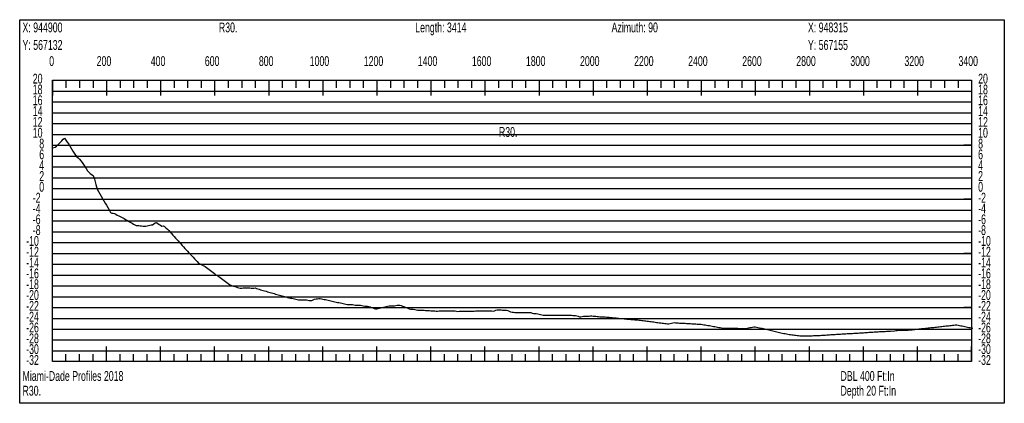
# Model space of a CAD drawing. Header units: feet. Extents: x 1 to 30, y -268 to -1.
# Tile 73 of 94: x 11.11 to 20.21, y -68.17 to -64.63. Entities that reach past the tile are written whole.
import ezdxf

# ---------------------------------------------------------------- set-up
doc = ezdxf.new("R2010")
doc.units = ezdxf.units.FT
doc.header["$MEASUREMENT"] = 0
doc.layers.add('LABELS', color=7, linetype='Continuous')
doc.layers.add('XSECTION', color=7, linetype='Continuous')

msp = doc.modelspace()

# ---------------------------------------------------------------- linework, layer by layer
at = {"layer": 'XSECTION', "color": 0, "linetype": 'Continuous'}
for points in [[(11.106, -64.63), (20.212, -64.63), (20.212, -68.175), (11.106, -68.175), (11.106, -64.63)], [(11.409, -65.19), (19.909, -65.19), (19.909, -67.79), (11.409, -67.79), (11.409, -65.19)], [(11.409, -65.19), (11.409, -65.331)], [(11.409, -65.19), (11.409, -65.331)], [(11.409, -65.19), (11.409, -65.26)], [(11.409, -65.19), (11.409, -65.26)], [(11.534, -65.19), (11.534, -65.26)], [(11.659, -65.19), (11.659, -65.26)], [(11.784, -65.19), (11.784, -65.26)], [(11.909, -65.19), (11.909, -65.331)], [(11.909, -65.19), (11.909, -65.26)], [(12.034, -65.19), (12.034, -65.26)], [(12.159, -65.19), (12.159, -65.26)], [(12.284, -65.19), (12.284, -65.26)], [(12.409, -65.19), (12.409, -65.331)], [(12.409, -65.19), (12.409, -65.26)], [(12.534, -65.19), (12.534, -65.26)], [(12.659, -65.19), (12.659, -65.26)], [(12.784, -65.19), (12.784, -65.26)], [(12.909, -65.19), (12.909, -65.331)], [(12.909, -65.19), (12.909, -65.26)], [(13.034, -65.19), (13.034, -65.26)], [(13.159, -65.19), (13.159, -65.26)], [(13.284, -65.19), (13.284, -65.26)], [(13.409, -65.19), (13.409, -65.331)], [(13.409, -65.19), (13.409, -65.26)], [(13.534, -65.19), (13.534, -65.26)], [(13.659, -65.19), (13.659, -65.26)], [(13.784, -65.19), (13.784, -65.26)], [(13.909, -65.19), (13.909, -65.331)], [(13.909, -65.19), (13.909, -65.26)], [(14.034, -65.19), (14.034, -65.26)], [(14.159, -65.19), (14.159, -65.26)], [(14.284, -65.19), (14.284, -65.26)], [(14.409, -65.19), (14.409, -65.331)], [(14.409, -65.19), (14.409, -65.26)], [(14.534, -65.19), (14.534, -65.26)], [(14.659, -65.19), (14.659, -65.26)], [(14.784, -65.19), (14.784, -65.26)], [(14.909, -65.19), (14.909, -65.331)], [(14.909, -65.19), (14.909, -65.26)], [(15.034, -65.19), (15.034, -65.26)], [(15.159, -65.19), (15.159, -65.26)], [(15.284, -65.19), (15.284, -65.26)], [(15.409, -65.19), (15.409, -65.331)], [(15.409, -65.19), (15.409, -65.26)], [(15.534, -65.19), (15.534, -65.26)], [(15.659, -65.19), (15.659, -65.26)], [(15.784, -65.19), (15.784, -65.26)], [(15.909, -65.19), (15.909, -65.331)], [(15.909, -65.19), (15.909, -65.26)], [(16.034, -65.19), (16.034, -65.26)], [(16.159, -65.19), (16.159, -65.26)], [(16.284, -65.19), (16.284, -65.26)], [(16.409, -65.19), (16.409, -65.331)], [(16.409, -65.19), (16.409, -65.26)], [(16.534, -65.19), (16.534, -65.26)], [(16.659, -65.19), (16.659, -65.26)], [(16.784, -65.19), (16.784, -65.26)], [(16.909, -65.19), (16.909, -65.331)], [(16.909, -65.19), (16.909, -65.26)], [(17.034, -65.19), (17.034, -65.26)], [(17.159, -65.19), (17.159, -65.26)], [(17.284, -65.19), (17.284, -65.26)], [(17.409, -65.19), (17.409, -65.331)], [(17.409, -65.19), (17.409, -65.26)], [(17.534, -65.19), (17.534, -65.26)], [(17.659, -65.19), (17.659, -65.26)], [(17.784, -65.19), (17.784, -65.26)], [(17.909, -65.19), (17.909, -65.331)], [(17.909, -65.19), (17.909, -65.26)], [(18.034, -65.19), (18.034, -65.26)], [(18.159, -65.19), (18.159, -65.26)], [(18.284, -65.19), (18.284, -65.26)], [(18.409, -65.19), (18.409, -65.331)], [(18.409, -65.19), (18.409, -65.26)], [(18.534, -65.19), (18.534, -65.26)], [(18.659, -65.19), (18.659, -65.26)], [(18.784, -65.19), (18.784, -65.26)], [(18.909, -65.19), (18.909, -65.331)], [(18.909, -65.19), (18.909, -65.26)], [(19.034, -65.19), (19.034, -65.26)], [(19.159, -65.19), (19.159, -65.26)], [(19.284, -65.19), (19.284, -65.26)], [(19.409, -65.19), (19.409, -65.331)], [(19.409, -65.19), (19.409, -65.26)], [(19.534, -65.19), (19.534, -65.26)], [(19.659, -65.19), (19.659, -65.26)], [(19.784, -65.19), (19.784, -65.26)], [(19.909, -65.19), (19.909, -65.331)], [(19.909, -65.19), (19.909, -65.26)], [(11.409, -65.79), (11.479, -65.79)], [(19.909, -65.79), (19.839, -65.79)], [(11.409, -66.29), (11.479, -66.29)], [(19.909, -66.29), (19.839, -66.29)], [(11.409, -66.79), (11.479, -66.79)], [(19.909, -66.79), (19.839, -66.79)], [(11.409, -67.29), (11.479, -67.29)], [(19.909, -67.29), (19.839, -67.29)], [(11.409, -67.79), (11.409, -67.649)], [(11.409, -67.79), (11.409, -67.649)], [(11.909, -67.79), (11.909, -67.649)], [(12.409, -67.79), (12.409, -67.649)], [(12.909, -67.79), (12.909, -67.649)], [(13.409, -67.79), (13.409, -67.649)], [(13.909, -67.79), (13.909, -67.649)], [(14.409, -67.79), (14.409, -67.649)], [(14.909, -67.79), (14.909, -67.649)], [(15.409, -67.79), (15.409, -67.649)], [(15.909, -67.79), (15.909, -67.649)], [(16.409, -67.79), (16.409, -67.649)], [(16.909, -67.79), (16.909, -67.649)], [(17.409, -67.79), (17.409, -67.649)], [(17.909, -67.79), (17.909, -67.649)], [(18.409, -67.79), (18.409, -67.649)], [(18.909, -67.79), (18.909, -67.649)], [(19.409, -67.79), (19.409, -67.649)], [(19.909, -67.79), (19.909, -67.649)], [(11.409, -67.79), (11.409, -67.72)], [(11.409, -67.79), (11.409, -67.72)], [(11.534, -67.79), (11.534, -67.72)], [(11.659, -67.79), (11.659, -67.72)], [(11.784, -67.79), (11.784, -67.72)], [(11.909, -67.79), (11.909, -67.72)], [(12.034, -67.79), (12.034, -67.72)], [(12.159, -67.79), (12.159, -67.72)], [(12.284, -67.79), (12.284, -67.72)], [(12.409, -67.79), (12.409, -67.72)], [(12.534, -67.79), (12.534, -67.72)], [(12.659, -67.79), (12.659, -67.72)], [(12.784, -67.79), (12.784, -67.72)], [(12.909, -67.79), (12.909, -67.72)], [(13.034, -67.79), (13.034, -67.72)], [(13.159, -67.79), (13.159, -67.72)], [(13.284, -67.79), (13.284, -67.72)], [(13.409, -67.79), (13.409, -67.72)], [(13.534, -67.79), (13.534, -67.72)], [(13.659, -67.79), (13.659, -67.72)], [(13.784, -67.79), (13.784, -67.72)], [(13.909, -67.79), (13.909, -67.72)], [(14.034, -67.79), (14.034, -67.72)], [(14.159, -67.79), (14.159, -67.72)], [(14.284, -67.79), (14.284, -67.72)], [(14.409, -67.79), (14.409, -67.72)], [(14.534, -67.79), (14.534, -67.72)], [(14.659, -67.79), (14.659, -67.72)], [(14.784, -67.79), (14.784, -67.72)], [(14.909, -67.79), (14.909, -67.72)], [(15.034, -67.79), (15.034, -67.72)], [(15.159, -67.79), (15.159, -67.72)], [(15.284, -67.79), (15.284, -67.72)], [(15.409, -67.79), (15.409, -67.72)], [(15.534, -67.79), (15.534, -67.72)], [(15.659, -67.79), (15.659, -67.72)], [(15.784, -67.79), (15.784, -67.72)], [(15.909, -67.79), (15.909, -67.72)], [(16.034, -67.79), (16.034, -67.72)], [(16.159, -67.79), (16.159, -67.72)], [(16.284, -67.79), (16.284, -67.72)], [(16.409, -67.79), (16.409, -67.72)], [(16.534, -67.79), (16.534, -67.72)], [(16.659, -67.79), (16.659, -67.72)], [(16.784, -67.79), (16.784, -67.72)], [(16.909, -67.79), (16.909, -67.72)], [(17.034, -67.79), (17.034, -67.72)], [(17.159, -67.79), (17.159, -67.72)], [(17.284, -67.79), (17.284, -67.72)], [(17.409, -67.79), (17.409, -67.72)], [(17.534, -67.79), (17.534, -67.72)], [(17.659, -67.79), (17.659, -67.72)], [(17.784, -67.79), (17.784, -67.72)], [(17.909, -67.79), (17.909, -67.72)], [(18.034, -67.79), (18.034, -67.72)], [(18.159, -67.79), (18.159, -67.72)], [(18.284, -67.79), (18.284, -67.72)], [(18.409, -67.79), (18.409, -67.72)], [(18.534, -67.79), (18.534, -67.72)], [(18.659, -67.79), (18.659, -67.72)], [(18.784, -67.79), (18.784, -67.72)], [(18.909, -67.79), (18.909, -67.72)], [(19.034, -67.79), (19.034, -67.72)], [(19.159, -67.79), (19.159, -67.72)], [(19.284, -67.79), (19.284, -67.72)], [(19.409, -67.79), (19.409, -67.72)], [(19.534, -67.79), (19.534, -67.72)], [(19.659, -67.79), (19.659, -67.72)], [(19.784, -67.79), (19.784, -67.72)], [(19.909, -67.79), (19.909, -67.72)]]:
    msp.add_lwpolyline(points, dxfattribs=at)
at = {"layer": 'XSECTION', "color": 0}
for points in [[(11.409, -65.29), (19.909, -65.29)], [(11.409, -65.39), (19.909, -65.39)], [(11.409, -65.49), (19.909, -65.49)], [(11.409, -65.59), (19.909, -65.59)], [(11.409, -65.69), (19.909, -65.69)], [(11.409, -65.79), (19.909, -65.79)], [(11.409, -65.89), (19.909, -65.89)], [(11.409, -65.99), (19.909, -65.99)], [(11.409, -66.09), (19.909, -66.09)], [(11.409, -66.19), (19.909, -66.19)], [(11.409, -66.29), (19.909, -66.29)], [(11.409, -66.39), (19.909, -66.39)], [(11.409, -66.49), (19.909, -66.49)], [(11.409, -66.59), (19.909, -66.59)], [(11.409, -66.69), (19.909, -66.69)], [(11.409, -66.79), (19.909, -66.79)], [(11.409, -66.89), (19.909, -66.89)], [(11.409, -66.99), (19.909, -66.99)], [(11.409, -67.09), (19.909, -67.09)], [(11.409, -67.19), (19.909, -67.19)], [(11.409, -67.29), (19.909, -67.29)], [(11.409, -67.39), (19.909, -67.39)], [(11.409, -67.49), (19.909, -67.49)], [(11.409, -67.59), (19.909, -67.59)], [(11.409, -67.69), (19.909, -67.69)]]:
    msp.add_lwpolyline(points, dxfattribs=at)
at = {"layer": 'XSECTION', "color": 5, "linetype": 'Continuous'}
msp.add_lwpolyline([(11.409, -65.813), (11.4215, -65.81), (11.434, -65.8085), (11.4465, -65.7995), (11.459, -65.7865), (11.4715, -65.774), (11.484, -65.761), (11.4965, -65.748), (11.509, -65.7355), (11.5215, -65.725), (11.534, -65.7435), (11.5465, -65.7605), (11.559, -65.7805), (11.5715, -65.802), (11.584, -65.8235), (11.5965, -65.844), (11.609, -65.862), (11.6215, -65.883), (11.634, -65.8965), (11.6465, -65.9075), (11.659, -65.918), (11.6715, -65.934), (11.684, -65.9505), (11.6965, -65.969), (11.709, -65.988), (11.7215, -66.0065), (11.734, -66.0255), (11.7465, -66.039), (11.759, -66.05), (11.7715, -66.0605), (11.784, -66.071), (11.7965, -66.1025), (11.809, -66.153), (11.8215, -66.1975), (11.834, -66.219), (11.8465, -66.24), (11.859, -66.261), (11.8715, -66.2825), (11.884, -66.3035), (11.8965, -66.3245), (11.909, -66.3455), (11.9215, -66.3665), (11.934, -66.3875), (11.9465, -66.4105), (11.959, -66.4185), (11.9715, -66.417), (11.984, -66.422), (11.9965, -66.4285), (12.009, -66.435), (12.0215, -66.4415), (12.034, -66.448), (12.0465, -66.4545), (12.059, -66.461), (12.0715, -66.468), (12.084, -66.4755), (12.0965, -66.4825), (12.109, -66.4895), (12.1215, -66.497), (12.134, -66.504), (12.1465, -66.511), (12.159, -66.5185), (12.1715, -66.5255), (12.184, -66.531), (12.1965, -66.532), (12.209, -66.5325), (12.2215, -66.5335), (12.234, -66.5345), (12.2465, -66.537), (12.259, -66.539), (12.2715, -66.537), (12.284, -66.5345), (12.2965, -66.532), (12.309, -66.5295), (12.3215, -66.527), (12.334, -66.5245), (12.3465, -66.515), (12.359, -66.5085), (12.3715, -66.5055), (12.384, -66.5135), (12.3965, -66.5215), (12.409, -66.529), (12.4215, -66.5375), (12.434, -66.5355), (12.4465, -66.5415), (12.459, -66.5525), (12.4715, -66.5655), (12.484, -66.579), (12.4965, -66.593), (12.509, -66.6065), (12.5215, -66.62), (12.534, -66.6335), (12.5465, -66.6475), (12.559, -66.661), (12.5715, -66.6745), (12.584, -66.6885), (12.5965, -66.702), (12.609, -66.7155), (12.6215, -66.7295), (12.634, -66.743), (12.6465, -66.7565), (12.659, -66.7705), (12.6715, -66.784), (12.684, -66.7975), (12.6965, -66.8115), (12.709, -66.825), (12.7215, -66.8385), (12.734, -66.8525), (12.7465, -66.866), (12.759, -66.879), (12.7715, -66.8855), (12.784, -66.892), (12.7965, -66.8985), (12.809, -66.9055), (12.8215, -66.912), (12.834, -66.9185), (12.8465, -66.9285), (12.859, -66.938), (12.8715, -66.9475), (12.884, -66.9575), (12.8965, -66.967), (12.909, -66.9765), (12.9215, -66.9865), (12.934, -66.9955), (12.9465, -67.0045), (12.959, -67.0135), (12.9715, -67.023), (12.984, -67.032), (12.9965, -67.041), (13.009, -67.0505), (13.0215, -67.0595), (13.034, -67.0685), (13.0465, -67.078), (13.059, -67.0845), (13.0715, -67.0905), (13.084, -67.0935), (13.0965, -67.097), (13.109, -67.1), (13.1215, -67.1035), (13.134, -67.1065), (13.1465, -67.1095), (13.159, -67.1095), (13.1715, -67.109), (13.184, -67.1085), (13.1965, -67.1085), (13.209, -67.108), (13.2215, -67.1075), (13.234, -67.1075), (13.2465, -67.1095), (13.259, -67.112), (13.2715, -67.1095), (13.284, -67.108), (13.2965, -67.114), (13.309, -67.118), (13.3215, -67.1215), (13.334, -67.1255), (13.3465, -67.129), (13.359, -67.1325), (13.3715, -67.136), (13.384, -67.14), (13.3965, -67.1435), (13.409, -67.147), (13.4215, -67.1505), (13.434, -67.1545), (13.4465, -67.158), (13.459, -67.1615), (13.4715, -67.165), (13.484, -67.169), (13.4965, -67.1725), (13.509, -67.176), (13.5215, -67.1795), (13.534, -67.183), (13.5465, -67.186), (13.559, -67.1895), (13.5715, -67.1925), (13.584, -67.196), (13.5965, -67.1995), (13.609, -67.203), (13.6215, -67.2035), (13.634, -67.205), (13.6465, -67.2085), (13.659, -67.2115), (13.6715, -67.2145), (13.684, -67.2175), (13.6965, -67.219), (13.709, -67.219), (13.7215, -67.219), (13.734, -67.219), (13.7465, -67.219), (13.759, -67.219), (13.7715, -67.2205), (13.784, -67.2235), (13.7965, -67.224), (13.809, -67.2235), (13.8215, -67.2195), (13.834, -67.213), (13.8465, -67.2095), (13.859, -67.209), (13.8715, -67.2065), (13.884, -67.205), (13.8965, -67.209), (13.909, -67.2115), (13.9215, -67.2145), (13.934, -67.217), (13.9465, -67.22), (13.959, -67.2225), (13.9715, -67.2255), (13.984, -67.2285), (13.9965, -67.231), (14.009, -67.234), (14.0215, -67.2365), (14.034, -67.2395), (14.0465, -67.2425), (14.059, -67.245), (14.0715, -67.248), (14.084, -67.2505), (14.0965, -67.2535), (14.109, -67.256), (14.1215, -67.259), (14.134, -67.262), (14.1465, -67.2625), (14.159, -67.263), (14.1715, -67.2635), (14.184, -67.2635), (14.1965, -67.2655), (14.209, -67.2685), (14.2215, -67.2685), (14.234, -67.2685), (14.2465, -67.2685), (14.259, -67.2685), (14.2715, -67.2715), (14.284, -67.274), (14.2965, -67.277), (14.309, -67.2785), (14.3215, -67.2785), (14.334, -67.281), (14.3465, -67.285), (14.359, -67.2895), (14.3715, -67.2935), (14.384, -67.2975), (14.3965, -67.3015), (14.409, -67.3015), (14.4215, -67.299), (14.434, -67.296), (14.4465, -67.2925), (14.459, -67.2895), (14.4715, -67.2865), (14.484, -67.2835), (14.4965, -67.2805), (14.509, -67.278), (14.5215, -67.275), (14.534, -67.2745), (14.5465, -67.2745), (14.559, -67.2745), (14.5715, -67.273), (14.584, -67.27), (14.5965, -67.2695), (14.609, -67.2695), (14.6215, -67.2695), (14.634, -67.272), (14.6465, -67.276), (14.659, -67.282), (14.6715, -67.286), (14.684, -67.2895), (14.6965, -67.296), (14.709, -67.3005), (14.7215, -67.304), (14.734, -67.304), (14.7465, -67.3055), (14.759, -67.3085), (14.7715, -67.3115), (14.784, -67.3135), (14.7965, -67.3135), (14.809, -67.3135), (14.8215, -67.3135), (14.834, -67.3135), (14.8465, -67.3145), (14.859, -67.316), (14.8715, -67.3175), (14.884, -67.3185), (14.8965, -67.3185), (14.909, -67.3215), (14.9215, -67.322), (14.934, -67.319), (14.9465, -67.321), (14.959, -67.3235), (14.9715, -67.324), (14.984, -67.322), (14.9965, -67.319), (15.009, -67.3195), (15.0215, -67.3195), (15.034, -67.3195), (15.0465, -67.3195), (15.059, -67.32), (15.0715, -67.32), (15.084, -67.32), (15.0965, -67.321), (15.109, -67.3205), (15.1215, -67.3195), (15.134, -67.32), (15.1465, -67.324), (15.159, -67.3275), (15.1715, -67.325), (15.184, -67.3245), (15.1965, -67.3245), (15.209, -67.324), (15.2215, -67.324), (15.234, -67.3235), (15.2465, -67.3235), (15.259, -67.323), (15.2715, -67.323), (15.284, -67.323), (15.2965, -67.3225), (15.309, -67.3225), (15.3215, -67.322), (15.334, -67.322), (15.3465, -67.3215), (15.359, -67.3215), (15.3715, -67.321), (15.384, -67.321), (15.3965, -67.3205), (15.409, -67.3205), (15.4215, -67.32), (15.434, -67.32), (15.4465, -67.32), (15.459, -67.32), (15.4715, -67.321), (15.484, -67.325), (15.4965, -67.3195), (15.509, -67.3135), (15.5215, -67.31), (15.534, -67.3105), (15.5465, -67.3115), (15.559, -67.312), (15.5715, -67.313), (15.584, -67.314), (15.5965, -67.3145), (15.609, -67.3155), (15.6215, -67.3175), (15.634, -67.323), (15.6465, -67.3285), (15.659, -67.3315), (15.6715, -67.333), (15.684, -67.335), (15.6965, -67.335), (15.709, -67.335), (15.7215, -67.335), (15.734, -67.335), (15.7465, -67.335), (15.759, -67.335), (15.7715, -67.335), (15.784, -67.335), (15.7965, -67.335), (15.809, -67.335), (15.8215, -67.335), (15.834, -67.337), (15.8465, -67.3435), (15.859, -67.345), (15.8715, -67.345), (15.884, -67.345), (15.8965, -67.347), (15.909, -67.3505), (15.9215, -67.3535), (15.934, -67.3565), (15.9465, -67.36), (15.959, -67.36), (15.9715, -67.36), (15.984, -67.36), (15.9965, -67.36), (16.009, -67.36), (16.0215, -67.36), (16.034, -67.36), (16.0465, -67.36), (16.059, -67.36), (16.0715, -67.36), (16.084, -67.36), (16.0965, -67.36), (16.109, -67.36), (16.1215, -67.36), (16.134, -67.36), (16.1465, -67.36), (16.159, -67.36), (16.1715, -67.36), (16.184, -67.36), (16.1965, -67.36), (16.209, -67.36), (16.2215, -67.363), (16.234, -67.365), (16.2465, -67.365), (16.259, -67.3675), (16.2715, -67.371), (16.284, -67.3745), (16.2965, -67.375), (16.309, -67.372), (16.3215, -67.37), (16.334, -67.37), (16.3465, -67.37), (16.359, -67.37), (16.3715, -67.3695), (16.384, -67.3655), (16.3965, -67.3675), (16.409, -67.37), (16.4215, -67.37), (16.434, -67.371), (16.4465, -67.372), (16.459, -67.3735), (16.4715, -67.3745), (16.484, -67.375), (16.4965, -67.3745), (16.509, -67.3755), (16.5215, -67.377), (16.534, -67.378), (16.5465, -67.3795), (16.559, -67.3805), (16.5715, -67.382), (16.584, -67.383), (16.5965, -67.384), (16.609, -67.3855), (16.6215, -67.3865), (16.634, -67.388), (16.6465, -67.389), (16.659, -67.3905), (16.6715, -67.3915), (16.684, -67.3925), (16.6965, -67.394), (16.709, -67.395), (16.7215, -67.396), (16.734, -67.397), (16.7465, -67.3985), (16.759, -67.3995), (16.7715, -67.4005), (16.784, -67.4015), (16.7965, -67.403), (16.809, -67.404), (16.8215, -67.404), (16.834, -67.406), (16.8465, -67.4075), (16.859, -67.409), (16.8715, -67.4105), (16.884, -67.4125), (16.8965, -67.414), (16.909, -67.4155), (16.9215, -67.417), (16.934, -67.419), (16.9465, -67.4205), (16.959, -67.422), (16.9715, -67.4235), (16.984, -67.4255), (16.9965, -67.427), (17.009, -67.4285), (17.0215, -67.43), (17.034, -67.432), (17.0465, -67.4335), (17.059, -67.435), (17.0715, -67.4365), (17.084, -67.4385), (17.0965, -67.44), (17.109, -67.4415), (17.1215, -67.4375), (17.134, -67.433), (17.1465, -67.4305), (17.159, -67.428), (17.1715, -67.4305), (17.184, -67.4315), (17.1965, -67.432), (17.209, -67.433), (17.2215, -67.4335), (17.234, -67.4345), (17.2465, -67.435), (17.259, -67.436), (17.2715, -67.4365), (17.284, -67.4375), (17.2965, -67.438), (17.309, -67.439), (17.3215, -67.4395), (17.334, -67.4405), (17.3465, -67.441), (17.359, -67.442), (17.3715, -67.4425), (17.384, -67.4435), (17.3965, -67.444), (17.409, -67.445), (17.4215, -67.4465), (17.434, -67.4485), (17.4465, -67.4505), (17.459, -67.453), (17.4715, -67.455), (17.484, -67.4575), (17.4965, -67.4595), (17.509, -67.462), (17.5215, -67.464), (17.534, -67.466), (17.5465, -67.4685), (17.559, -67.4705), (17.5715, -67.473), (17.584, -67.475), (17.5965, -67.4775), (17.609, -67.4795), (17.6215, -67.4795), (17.634, -67.4795), (17.6465, -67.4795), (17.659, -67.48), (17.6715, -67.48), (17.684, -67.4805), (17.6965, -67.481), (17.709, -67.481), (17.7215, -67.4815), (17.734, -67.482), (17.7465, -67.482), (17.759, -67.4825), (17.7715, -67.483), (17.784, -67.4835), (17.7965, -67.4835), (17.809, -67.484), (17.8215, -67.4825), (17.834, -67.48), (17.8465, -67.478), (17.859, -67.4755), (17.8715, -67.4735), (17.884, -67.471), (17.8965, -67.4685), (17.909, -67.468), (17.9215, -67.4705), (17.934, -67.4735), (17.9465, -67.4765), (17.959, -67.4795), (17.9715, -67.482), (17.984, -67.485), (17.9965, -67.488), (18.009, -67.491), (18.0215, -67.494), (18.034, -67.4965), (18.0465, -67.4995), (18.059, -67.5025), (18.0715, -67.5055), (18.084, -67.5085), (18.0965, -67.511), (18.109, -67.514), (18.1215, -67.517), (18.134, -67.52), (18.1465, -67.5225), (18.159, -67.5255), (18.1715, -67.5285), (18.184, -67.5315), (18.1965, -67.5345), (18.209, -67.537), (18.2215, -67.5385), (18.234, -67.54), (18.2465, -67.5415), (18.259, -67.543), (18.2715, -67.5445), (18.284, -67.546), (18.2965, -67.5475), (18.309, -67.549), (18.3215, -67.5505), (18.334, -67.552), (18.3465, -67.552), (18.359, -67.5525), (18.3715, -67.553), (18.384, -67.5525), (18.3965, -67.552), (18.409, -67.5515), (18.4215, -67.551), (18.434, -67.5505), (18.4465, -67.55), (18.459, -67.5495), (18.4715, -67.549), (18.484, -67.5485), (18.4965, -67.5475), (18.509, -67.547), (18.5215, -67.546), (18.534, -67.5455), (18.5465, -67.5445), (18.559, -67.544), (18.5715, -67.543), (18.584, -67.542), (18.5965, -67.5415), (18.609, -67.5405), (18.6215, -67.54), (18.634, -67.539), (18.6465, -67.5385), (18.659, -67.5375), (18.6715, -67.537), (18.684, -67.536), (18.6965, -67.5355), (18.709, -67.5345), (18.7215, -67.534), (18.734, -67.533), (18.7465, -67.5325), (18.759, -67.5315), (18.7715, -67.5305), (18.784, -67.53), (18.7965, -67.529), (18.809, -67.5285), (18.8215, -67.5275), (18.834, -67.527), (18.8465, -67.526), (18.859, -67.5255), (18.8715, -67.5245), (18.884, -67.524), (18.8965, -67.523), (18.909, -67.5225), (18.9215, -67.5215), (18.934, -67.5205), (18.9465, -67.52), (18.959, -67.519), (18.9715, -67.5185), (18.984, -67.5175), (18.9965, -67.517), (19.009, -67.516), (19.0215, -67.5155), (19.034, -67.5145), (19.0465, -67.514), (19.059, -67.513), (19.0715, -67.5125), (19.084, -67.5115), (19.0965, -67.511), (19.109, -67.51), (19.1215, -67.509), (19.134, -67.5085), (19.1465, -67.5075), (19.159, -67.507), (19.1715, -67.506), (19.184, -67.508), (19.1965, -67.506), (19.209, -67.5035), (19.2215, -67.501), (19.234, -67.4985), (19.2465, -67.4995), (19.259, -67.4995), (19.2715, -67.4995), (19.284, -67.4995), (19.2965, -67.4995), (19.309, -67.4995), (19.3215, -67.499), (19.334, -67.4975), (19.3465, -67.496), (19.359, -67.495), (19.3715, -67.4935), (19.384, -67.492), (19.3965, -67.4905), (19.409, -67.4895), (19.4215, -67.488), (19.434, -67.4865), (19.4465, -67.485), (19.459, -67.484), (19.4715, -67.4825), (19.484, -67.481), (19.4965, -67.48), (19.509, -67.4785), (19.5215, -67.477), (19.534, -67.4755), (19.5465, -67.4745), (19.559, -67.473), (19.5715, -67.4715), (19.584, -67.47), (19.5965, -67.469), (19.609, -67.4675), (19.6215, -67.466), (19.634, -67.465), (19.6465, -67.4635), (19.659, -67.462), (19.6715, -67.4605), (19.684, -67.4595), (19.6965, -67.458), (19.709, -67.4565), (19.7215, -67.4555), (19.734, -67.454), (19.7465, -67.4525), (19.759, -67.451), (19.7715, -67.4505), (19.784, -67.453), (19.7965, -67.4555), (19.809, -67.458), (19.8215, -67.4605), (19.834, -67.463), (19.8465, -67.466), (19.859, -67.4685), (19.8715, -67.471), (19.884, -67.4735), (19.8965, -67.476), (19.909, -67.4785), (19.9215, -67.481)], dxfattribs=at)

# ---------------------------------------------------------------- texts
at = {"layer": 'LABELS', "color": 0, "width": 0.666667}
for s, p in [('Length: 3414', (14.764, -64.747)), ('Azimuth: 90', (16.58, -64.747)), ('X: 944900', (11.132, -64.747)), ('R30.', (12.948, -64.747)), ('X: 948315', (18.396, -64.747)), ('Y: 567132', (11.132, -64.909)), ('Y: 567155', (18.396, -64.909)), ('0', (11.379, -65.058)), ('0', (11.379, -65.058)), ('200', (11.818, -65.058)), ('400', (12.318, -65.058)), ('600', (12.818, -65.058)), ('800', (13.318, -65.058)), ('1000', (13.788, -65.058)), ('1200', (14.288, -65.058)), ('1400', (14.788, -65.058)), ('1600', (15.288, -65.058)), ('1800', (15.788, -65.058)), ('2000', (16.288, -65.058)), ('2200', (16.788, -65.058)), ('2400', (17.288, -65.058)), ('2600', (17.788, -65.058)), ('2800', (18.288, -65.058)), ('3000', (18.788, -65.058)), ('3200', (19.288, -65.058)), ('3400', (19.788, -65.058)), ('20', (11.227, -65.22)), ('20', (19.97, -65.22)), ('18', (11.227, -65.32)), ('18', (19.97, -65.32)), ('16', (11.227, -65.42)), ('16', (19.97, -65.42)), ('14', (11.227, -65.52)), ('14', (19.97, -65.52)), ('12', (11.227, -65.62)), ('12', (19.97, -65.62)), ('10', (11.227, -65.72)), ('R30.', (15.538, -65.713)), ('10', (19.97, -65.72)), ('8', (11.287, -65.82)), ('8', (19.97, -65.82)), ('6', (11.287, -65.92)), ('6', (19.97, -65.92)), ('4', (11.287, -66.02)), ('4', (19.97, -66.02)), ('2', (11.287, -66.12)), ('2', (19.97, -66.12)), ('0', (11.287, -66.22)), ('0', (19.97, -66.22)), ('-2', (11.227, -66.32)), ('-2', (19.97, -66.32)), ('-4', (11.227, -66.42)), ('-4', (19.97, -66.42)), ('-6', (11.227, -66.52)), ('-6', (19.97, -66.52)), ('-8', (11.227, -66.62)), ('-8', (19.97, -66.62)), ('-10', (11.166, -66.72)), ('-10', (19.97, -66.72)), ('-12', (11.166, -66.82)), ('-12', (19.97, -66.82)), ('-14', (11.166, -66.92)), ('-14', (19.97, -66.92)), ('-16', (11.166, -67.02)), ('-16', (19.97, -67.02)), ('-18', (11.166, -67.12)), ('-18', (19.97, -67.12)), ('-20', (11.166, -67.22)), ('-20', (19.97, -67.22)), ('-22', (11.166, -67.32)), ('-22', (19.97, -67.32)), ('-24', (11.166, -67.42)), ('-24', (19.97, -67.42)), ('-26', (11.166, -67.52)), ('-26', (19.97, -67.52)), ('-28', (11.166, -67.62)), ('-28', (19.97, -67.62)), ('-30', (11.166, -67.72)), ('-30', (19.97, -67.72)), ('-32', (11.166, -67.82)), ('-32', (19.97, -67.82)), ('DBL 400 Ft:In', (18.697, -67.968)), ('Depth 20 Ft:In', (18.697, -68.104))]:
    msp.add_text(s, height=0.091, dxfattribs=at).set_placement(p)
at = {"layer": 'LABELS', "color": 5, "width": 0.666667}
for s, p in [('Miami-Dade Profiles 2018', (11.132, -67.968)), ('R30.', (11.132, -68.104))]:
    msp.add_text(s, height=0.091, dxfattribs=at).set_placement(p)

doc.saveas('drawing.dxf')
